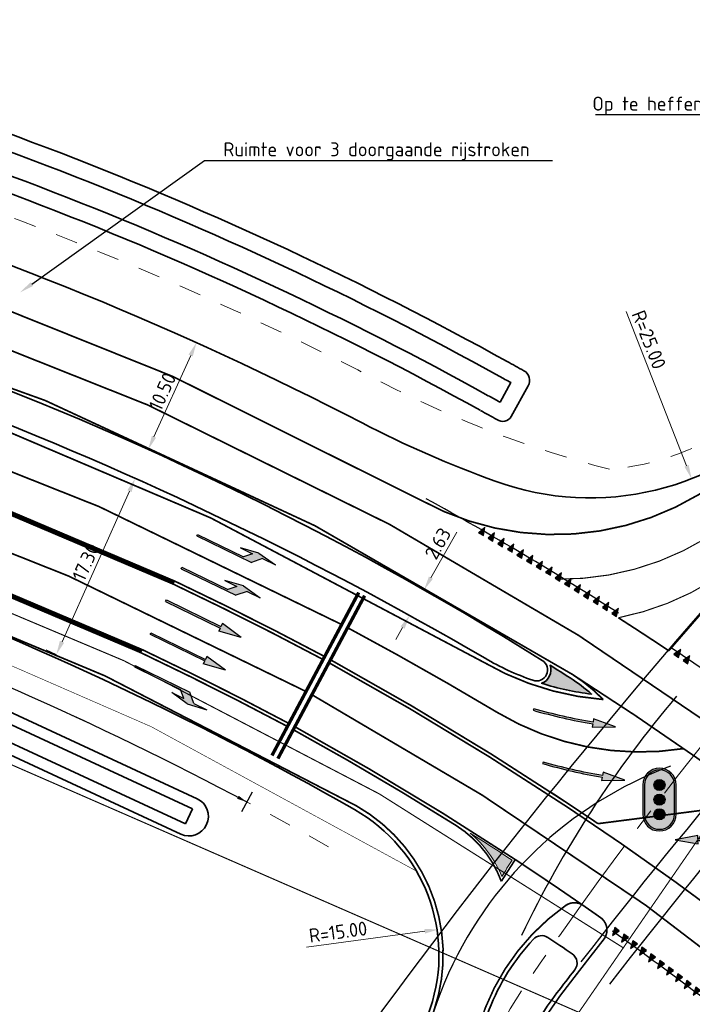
# Model space of a CAD drawing. Header units: metres. Extents: x 169570 to 170928, y 405716 to 407594.
# Tile 7 of 17: x 169882 to 169942, y 406949 to 407037. Entities that reach past the tile are written whole.
import ezdxf
from ezdxf import colors
from ezdxf.entities.mleader import LeaderData, LeaderLine
from ezdxf.enums import TextEntityAlignment as Align
from ezdxf.math import Vec2, Vec3

# ---------------------------------------------------------------- set-up
doc = ezdxf.new("R2010")
doc.units = ezdxf.units.M
for name, pattern in [('AM-AS', [16, 10, -2, 2, -2]), ('VW-1-1_STREEP', [2, 1, -1]), ('VW-1-3_STREEP', [4, 1, -3]), ('VW-3-3_STREEP', [6, 3, -3]), ('VW-3-9_STREEP', [12, 3, -9]), ('XX-CENTER', [8, 5, -1, 1, -1]), ('XX-HIDDEN', [4, 2, -2])]:
    doc.linetypes.add(name, pattern=pattern)
doc.layers.get('Defpoints').update_dxf_attribs({"color": 211})
for name, color, linetype, lineweight in [('N-WE-AM-AS-G', 10, 'AM-AS', 18), ('N-WE-GW-WATERGANG_BODEM-G', 73, 'Continuous', 35), ('N-WE-GW-WATERGANG_INSTEEK-G', 96, 'Continuous', 35), ('N-WE-RI-ITR_RETENTIE_WADI_NATUURLIJK-G', 50, 'Continuous', 35), ('N-WE-VH-KANTVERHARDING-G', 210, 'Continuous', 35), ('N-WE-VH-VERHARDING_HALFVERHARDING-G', 34, 'XX-HIDDEN', 35), ('N-WE-VW-MARKERING_DWARS-S-500', 7, 'Continuous', 25), ('N-WE-VW-MARKERING_DWARS_STOPSTREEP_030-G', 7, 'Continuous', 25), ('N-WE-VW-MARKERING_LANGS_STREEP_11_15-G', 7, 'VW-1-1_STREEP', 13), ('N-WE-VW-MARKERING_LANGS_STREEP_13_015-G', 7, 'VW-1-3_STREEP', 35), ('N-WE-VW-MARKERING_LANGS_STREEP_13_10-G', 7, 'VW-1-3_STREEP', 13), ('N-WE-VW-MARKERING_LANGS_STREEP_13_45-G', 7, 'VW-1-3_STREEP', 50), ('N-WE-VW-MARKERING_LANGS_STREEP_33_15-G', 7, 'VW-3-3_STREEP', 13), ('N-WE-VW-MARKERING_LANGS_STREEP_39_15-G', 7, 'VW-3-9_STREEP', 13), ('N-WE-VW-MARKERING_LANGS_STREEP_DOORGETROKKEN_10-G', 7, 'Continuous', 13), ('N-WE-VW-MARKERING_LANGS_STREEP_DOORGETROKKEN_15-G', 7, 'Continuous', 13), ('N-WE-VW-MARKERING_PIJL-S-500', 7, 'Continuous', 25), ('N-WE-VW-MARKERING_PUNTSTUK-G', 7, 'Continuous', 35), ('N-WE-VW-MARKERING_PUNTSTUK-V-500', 7, 'Continuous', 18), ('N-WE-VW-OPRIJZICHT-G', 10, 'XX-HIDDEN', 13), ('X-XX-AL-M-500', 7, 'Continuous', 18), ('X-XX-AL-T25-500', 7, 'Continuous', 25), ('X-XX-AL-VERWIJZING-S-500', 7, 'Continuous', 25), ('X-XX-AL-VERWIJZING_DOORSNEDE-G', 7, 'XX-CENTER', 18)]:
    doc.layers.add(name, color=color, linetype=linetype, lineweight=lineweight)
doc.layers.add('N-WE-VW-OBSTAKELVRIJEZONE-G', color=140, linetype='XX-HIDDEN', lineweight=18, plot=False)
doc.styles.add('NLCS-ISO-M1000-T25', font='NLCS-ISO.ttf', dxfattribs={"height": 2.5})
doc.styles.add('NLCS-ISO-M500-T25', font='NLCS-ISO.ttf', dxfattribs={"height": 1.25})
doc.dimstyles.new('NLCS-M500-T25-PIJL_L2_H1', dxfattribs={"dimscale": 0.5, "dimtxt": 2.5, "dimasz": 2.5, "dimexe": 2, "dimexo": 2, "dimgap": 0.7, "dimtad": 1, "dimzin": 0, "dimdsep": 46, "dimtxsty": 'NLCS-ISO-M500-T25', "dimcen": 0, "dimdle": 2, "dimclrd": 256, "dimclre": 256, "dimclrt": 256, "dimadec": 1, "dimazin": 0, "dimtfac": 1, "dimtdec": 3, "dimtofl": 0, "dimtmove": 0, "dimatfit": 3, "dimfxl": 2, "dimfxlon": 1, "dimtfillclr": 256, "dimtolj": 1, "dimtzin": 0, "dimlwd": -1, "dimlwe": -1, "dimarcsym": 0})

# ---------------------------------------------------------------- blocks, each defined once
blk = doc.blocks.new('N-SVW-MARKERING_PIJL_GEBOGEN_7.5')
h = blk.add_hatch(color=256)
h.dxf.hatch_style = 1
h.paths.add_polyline_path([(7.49596058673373, 0.5218093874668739), (5.417299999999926, 0.67112504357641), (5.449999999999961, 0.3729125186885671, -0.02731103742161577), (2.842170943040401e-14, 0.0749999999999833), (-1.13686837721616e-13, -0.07499999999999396, 0.02731103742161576), (5.466349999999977, 0.2238062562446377), (5.49905000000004, -0.0744062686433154)])
at = {"flags": 128}
blk.add_lwpolyline([(7.49596058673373, 0.5218093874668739), (5.417299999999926, 0.67112504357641), (5.44999999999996, 0.3729125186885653, -0.02731103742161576), (2.842170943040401e-14, 0.07499999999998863), (-1.13686837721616e-13, -0.07499999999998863, 0.02731103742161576), (5.466349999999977, 0.223806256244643), (5.49905000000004, -0.07440626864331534)], format="xyb", close=True, dxfattribs=at)
blk = doc.blocks.new('N-SVW-MARKERING_PIJL_LA_7.5')
blk.add_hatch(color=256).paths.add_polyline_path([(3.999999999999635, 0.6749999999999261), (5.195908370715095, 0.6749999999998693), (4.595908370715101, 0.07499999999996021), (7.105427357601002e-15, 0.07500000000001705), (-7.105427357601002e-15, -0.07499999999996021), (5.45000000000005, -0.07500000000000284), (6.199999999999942, 0.6749999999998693), (7.499999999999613, 0.6749999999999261), (5.70000000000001, 0.9749999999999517)])
for p, q in [((5.70000000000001, 0.9749999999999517), (4.000000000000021, 0.6749999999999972)), ((5.70000000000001, 0.9749999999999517), (7.500000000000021, 0.6749999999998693)), ((-7.105427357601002e-15, 0.07500000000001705), (4.595908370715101, 0.07499999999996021)), ((-7.105427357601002e-15, -0.07499999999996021), (7.105427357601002e-15, 0.07499999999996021)), ((3.999999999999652, 0.6749999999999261), (5.195908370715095, 0.6749999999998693)), ((5.195908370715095, 0.6749999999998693), (4.595908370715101, 0.07499999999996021)), ((6.20000000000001, 0.6749999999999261), (5.449999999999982, -0.0750000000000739)), ((6.199999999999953, 0.6749999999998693), (7.500000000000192, 0.6749999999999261)), ((-7.105427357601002e-15, -0.07499999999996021), (5.45000000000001, -0.07500000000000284))]:
    blk.add_line(p, q)
blk = doc.blocks.new('N-SVW-MARKERING_PIJL_RD_7.5')
blk.add_hatch(color=256).paths.add_polyline_path([(5.450000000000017, 0.3749999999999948), (5.449999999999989, 0.07499999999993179), (-8.881784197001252e-16, 0.07499999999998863), (8.881784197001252e-16, -0.07499999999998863), (5.449999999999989, -0.07499999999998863), (5.449999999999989, -0.375), (7.5, -2.775557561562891e-17)])
for p, q in [((0, 0.07499999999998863), (5.449999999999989, 0.07499999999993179)), ((0, -0.07499999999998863), (0, 0.07499999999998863)), ((5.450000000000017, 0.375), (5.449999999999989, 0.07499999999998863)), ((7.5, 0), (5.449999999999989, 0.375)), ((7.5, 0), (5.449999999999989, -0.375)), ((0, -0.07499999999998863), (5.449999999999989, -0.07499999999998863)), ((5.449999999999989, -0.07499999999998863), (5.449999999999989, -0.3750000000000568))]:
    blk.add_line(p, q)
blk = doc.blocks.new('*D1021')
at = {"layer": 'Defpoints', "color": 0, "transparency": 16777216}
for p in [(169933.4221611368, 407594.1258436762), (169763.0988580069, 407018.808563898)]:
    blk.add_point(p, dxfattribs=at)
at = {"layer": 'X-XX-AL-M-500', "transparency": 16777216}
blk.add_line((169759.3065951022, 407005.9990754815), (169762.744017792, 407017.6099862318), dxfattribs=at)
blk.add_solid([(169762.5442548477, 407017.6691262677), (169762.9437807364, 407017.550846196), (169763.0988580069, 407018.808563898)], dxfattribs=at)
at = {"layer": 'X-XX-AL-M-500', "transparency": 16777216, "insert": (169759.3759023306, 407009.6678256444), "char_height": 1.25, "attachment_point": 5, "rotation": 73.50855532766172, "style": 'NLCS-ISO-M500-T25'}
blk.add_mtext('\\A1;R=600.00', dxfattribs=at)
blk = doc.blocks.new('*D1022')
at = {"layer": 'Defpoints', "color": 0, "transparency": 16777216}
for p in [(169987.6328383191, 406937.0450053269), (169770.3550241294, 406725.5008870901)]:
    blk.add_point(p, dxfattribs=at)
at = {"layer": 'X-XX-AL-M-500', "transparency": 16777216}
blk.add_line((170004.3770518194, 406953.3473594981), (169988.528459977, 406937.9169926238), dxfattribs=at)
blk.add_solid([(169988.3831287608, 406938.0662629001), (169988.6737911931, 406937.7677223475), (169987.6328383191, 406937.0450053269)], dxfattribs=at)
at = {"layer": 'X-XX-AL-M-500', "transparency": 16777216, "insert": (170001.1622924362, 406951.5782203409), "char_height": 1.25, "attachment_point": 5, "rotation": 44.2339547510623, "style": 'NLCS-ISO-M500-T25'}
blk.add_mtext('\\A1;R=303.25', dxfattribs=at)
blk = doc.blocks.new('*D1026')
at = {"layer": 'Defpoints', "color": 0, "transparency": 16777216}
for p in [(169918.4054933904, 406985.9931118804), (169918.4054933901, 406985.9931118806), (169917.104205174, 406983.7035179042)]:
    blk.add_point(p, dxfattribs=at)
at = {"layer": 'X-XX-AL-M-500', "transparency": 16777216}
for p, q in [((169919.0231424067, 406987.0798545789), (169921.3455027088, 406991.1660071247)), ((169918.4054933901, 406985.9931118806), (169917.5360992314, 406986.4872310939)), ((169917.1042051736, 406983.7035179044), (169916.2348110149, 406984.1976371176)), ((169916.4865561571, 406982.6167752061), (169915.8689071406, 406981.5300325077))]:
    blk.add_line(p, q, dxfattribs=at)
for points in [[(169918.8420186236, 406987.1827960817), (169919.2042661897, 406986.9769130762), (169918.4054933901, 406985.9931118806)], [(169916.305432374, 406982.7197167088), (169916.6676799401, 406982.5138337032), (169917.1042051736, 406983.7035179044)]]:
    blk.add_solid(points, dxfattribs=at)
at = {"layer": 'X-XX-AL-M-500', "transparency": 16777216, "insert": (169919.6454877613, 406990.1480684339), "char_height": 1.25, "attachment_point": 5, "rotation": 60.38831298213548, "style": 'NLCS-ISO-M500-T25'}
blk.add_mtext('\\A1;2.63', dxfattribs=at)
blk = doc.blocks.new('*D1029')
at = {"layer": 'Defpoints', "color": 0, "transparency": 16777216}
for p in [(169892.4978978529, 406995.9816249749), (169892.4978978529, 406995.9816249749), (169885.4247680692, 406980.193628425)]:
    blk.add_point(p, dxfattribs=at)
at = {"layer": 'X-XX-AL-M-500', "transparency": 16777216}
for p, q in [((169892.4978978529, 406995.9816249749), (169891.5852968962, 406996.3904764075)), ((169885.9358323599, 406981.3343796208), (169891.9868335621, 406994.8408737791)), ((169885.4247680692, 406980.193628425), (169884.5121671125, 406980.6024798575))]:
    blk.add_line(p, q, dxfattribs=at)
for points in [[(169891.7967083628, 406994.9260511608), (169892.1769587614, 406994.7556963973), (169892.4978978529, 406995.9816249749)], [(169885.7457071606, 406981.4195570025), (169886.1259575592, 406981.249202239), (169885.4247680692, 406980.193628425)]]:
    blk.add_solid(points, dxfattribs=at)
at = {"layer": 'X-XX-AL-M-500', "transparency": 16777216, "insert": (169888.0715470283, 406988.4862568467), "char_height": 1.25, "attachment_point": 5, "rotation": 65.86729600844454, "style": 'NLCS-ISO-M500-T25'}
blk.add_mtext('\\A1;17.30', dxfattribs=at)
blk = doc.blocks.new('*D1030')
at = {"layer": 'Defpoints', "color": 0, "transparency": 16777216}
for p in [(169897.9899220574, 407008.1435032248), (169897.9899220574, 407008.1435032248), (169893.6685470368, 406998.5739829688)]:
    blk.add_point(p, dxfattribs=at)
at = {"layer": 'X-XX-AL-M-500', "transparency": 16777216}
for p, q in [((169897.9899220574, 407008.1435032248), (169897.0785391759, 407008.5550627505)), ((169894.182996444, 406999.7132115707), (169897.4754726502, 407007.0042746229)), ((169893.6685470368, 406998.5739829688), (169892.7571641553, 406998.9855424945))]:
    blk.add_line(p, q, dxfattribs=at)
for points in [[(169897.2856012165, 407007.0900161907), (169897.6653440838, 407006.918533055), (169897.9899220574, 407008.1435032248)], [(169893.9931250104, 406999.7989531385), (169894.3728678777, 406999.6274700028), (169893.6685470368, 406998.5739829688)]]:
    blk.add_solid(points, dxfattribs=at)
at = {"layer": 'X-XX-AL-M-500', "transparency": 16777216, "insert": (169894.9406362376, 407003.7600136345), "char_height": 1.25, "attachment_point": 5, "rotation": 65.69716051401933, "style": 'NLCS-ISO-M500-T25'}
blk.add_mtext('\\A1;10.50', dxfattribs=at)
blk = doc.blocks.new('*D1035')
at = {"layer": 'Defpoints', "color": 0, "transparency": 16777216}
for p in [(169919.7088490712, 406955.5537708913), (169904.8434903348, 406953.5485004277)]:
    blk.add_point(p, dxfattribs=at)
at = {"layer": 'X-XX-AL-M-500', "transparency": 16777216}
blk.add_line((169907.8762997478, 406953.9576128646), (169918.4700691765, 406955.3866650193), dxfattribs=at)
blk.add_solid([(169918.4422181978, 406955.593128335), (169918.4979201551, 406955.1802017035), (169919.7088490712, 406955.5537708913)], dxfattribs=at)
at = {"layer": 'X-XX-AL-M-500', "transparency": 16777216, "insert": (169910.6942533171, 406955.3215731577), "char_height": 1.25, "attachment_point": 5, "rotation": 7.682569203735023, "style": 'NLCS-ISO-M500-T25'}
blk.add_mtext('\\A1;R=15.00', dxfattribs=at)
blk = doc.blocks.new('*D1037')
at = {"layer": 'Defpoints', "color": 0, "transparency": 16777216}
for p in [(169933.2973334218, 407019.2374822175), (169942.4016633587, 406995.9542011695)]:
    blk.add_point(p, dxfattribs=at)
at = {"layer": 'X-XX-AL-M-500', "transparency": 16777216}
blk.add_line((169936.5381082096, 407010.9495718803), (169941.9464468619, 406997.1183652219), dxfattribs=at)
blk.add_solid([(169942.1404742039, 406997.1942346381), (169941.7524195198, 406997.0424958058), (169942.4016633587, 406995.9542011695)], dxfattribs=at)
at = {"layer": 'X-XX-AL-M-500', "transparency": 16777216, "insert": (169938.5750930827, 407008.4175138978), "char_height": 1.25, "attachment_point": 5, "rotation": 291.35670872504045, "style": 'NLCS-ISO-M500-T25'}
blk.add_mtext('\\A1;R=25.00', dxfattribs=at)
blk = doc.blocks.new('VRI')
at = {"true_color": 0xffffff}
h = blk.add_hatch(color=7, dxfattribs=at)
h.dxf.hatch_style = 1
edge = h.paths.add_edge_path()
edge.add_arc((0, 0.2625000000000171), 0.3000000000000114, 0, 180)
edge.add_line((-0.3000000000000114, 0.2625000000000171), (-0.3000000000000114, -0.2625000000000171))
edge.add_arc((0, -0.2625000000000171), 0.3000000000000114, 180, 360)
edge.add_line((0.3000000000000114, -0.2625000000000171), (0.3000000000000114, 0.2625000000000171))
edge = h.paths.add_edge_path(flags=16)
edge.add_arc((0, 0.2625000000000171), 0.2699999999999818, 0, 180)
edge.add_line((-0.2699999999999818, 0.2625000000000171), (-0.2699999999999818, -0.2625000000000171))
edge.add_arc((0, -0.2625000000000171), 0.2699999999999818, 180, 360)
edge.add_line((0.2699999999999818, -0.2625000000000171), (0.2699999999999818, 0.2625000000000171))
at = {"true_color": 0x323232}
h = blk.add_hatch(color=250, dxfattribs=at)
h.dxf.hatch_style = 1
edge = h.paths.add_edge_path(flags=16)
edge.add_arc((0, 0.2625000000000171), 0.1, 0, 360)
edge = h.paths.add_edge_path(flags=16)
edge.add_arc((0, 0), 0.1, 0, 360)
edge = h.paths.add_edge_path(flags=16)
edge.add_arc((0, -0.2625000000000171), 0.1, 0, 360)
edge = h.paths.add_edge_path()
edge.add_arc((0, 0.2625000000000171), 0.2699999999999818, 0, 180)
edge.add_line((-0.2699999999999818, 0.2625000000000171), (-0.2699999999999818, -0.2625000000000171))
edge.add_arc((0, -0.2625000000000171), 0.2699999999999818, 180, 360)
edge.add_line((0.2699999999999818, -0.2625000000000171), (0.2699999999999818, 0.2625000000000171))
h = blk.add_hatch(color=1)
h.dxf.hatch_style = 1
edge = h.paths.add_edge_path()
edge.add_arc((0, 0.2625000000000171), 0.1, 0, 360)
h = blk.add_hatch(color=30)
h.dxf.hatch_style = 1
edge = h.paths.add_edge_path()
edge.add_arc((0, 0), 0.1, 0, 360)
h = blk.add_hatch(color=92)
h.dxf.hatch_style = 1
edge = h.paths.add_edge_path()
edge.add_arc((0, -0.2625000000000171), 0.1, 0, 360)
at = {"color": 7, "true_color": 0xffffff}
blk.add_lwpolyline([(0.3000000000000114, 0.2625000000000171, 0.9999999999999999), (-0.3000000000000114, 0.2625000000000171), (-0.3000000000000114, -0.2625000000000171, 0.9999999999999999), (0.3000000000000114, -0.2625000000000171)], format="xyb", close=True, dxfattribs=at)
at = {"color": 250, "true_color": 0x323232}
blk.add_lwpolyline([(0.2699999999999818, 0.2625000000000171, 1), (-0.2699999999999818, 0.2625000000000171), (-0.2699999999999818, -0.2625000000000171, 1), (0.2699999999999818, -0.2625000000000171)], format="xyb", close=True, dxfattribs=at)
at = {"color": 1}
blk.add_circle((0, 0.2625000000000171), 0.1, dxfattribs=at)
at = {"color": 30}
blk.add_circle((0, 0), 0.1, dxfattribs=at)
at = {"color": 92}
blk.add_circle((0, -0.2625000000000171), 0.1, dxfattribs=at)
blk = doc.blocks.new('N-SVW-MARKERING_PIJL_RA_7.5')
blk.add_hatch(color=256).paths.add_polyline_path([(5.195908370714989, -0.6749999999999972), (3.999999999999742, -0.6749999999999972), (5.699999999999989, -0.975000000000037), (7.499999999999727, -0.6750000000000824), (6.199999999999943, -0.6749999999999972), (5.450000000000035, 0.07499999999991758), (0, 0.07499999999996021), (1.35003119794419e-14, -0.07500000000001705), (4.59590837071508, -0.07500000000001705)])
for p, q in [((0, 0.07499999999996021), (5.450000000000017, 0.07499999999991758)), ((0, 0.07499999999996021), (1.4210854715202e-14, -0.074999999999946)), ((6.199999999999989, -0.6750000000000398), (5.449999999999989, 0.07499999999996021)), ((0, -0.07500000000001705), (4.59590837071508, -0.07500000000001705)), ((3.999999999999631, -0.6749999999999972), (5.195908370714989, -0.6749999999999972)), ((5.699999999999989, -0.975000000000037), (4, -0.6750000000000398)), ((5.195908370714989, -0.6749999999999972), (4.59590837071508, -0.07500000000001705)), ((5.699999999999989, -0.975000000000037), (7.5, -0.6750000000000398)), ((6.199999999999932, -0.6749999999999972), (7.500000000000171, -0.6750000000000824))]:
    blk.add_line(p, q)
blk = doc.blocks.new('*U1196')
at = {"transparency": 33554687}
for points in [[(-92.49917364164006, 2.396246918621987), (-89.32939249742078, 5.216262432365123), (-86.50937698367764, 2.046481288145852)], [(42.89145295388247, -5.509695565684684), (46.06123409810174, -2.689680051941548), (48.88124961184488, -5.859461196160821)]]:
    blk.add_hatch(color=256, dxfattribs=at).paths.add_polyline_path(points)
for p, q in [((-92.49917364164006, 2.396246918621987), (-89.32939249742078, 5.216262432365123)), ((-89.32939249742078, 5.216262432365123), (-89.50427531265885, 2.221364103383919)), ((-89.32939249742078, 5.216262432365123), (-86.50937698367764, 2.046481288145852)), ((-86.50937698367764, 2.046481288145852), (-92.49917364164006, 2.396246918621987)), ((42.89145295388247, -5.509695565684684), (46.06123409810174, -2.689680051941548)), ((46.06123409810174, -2.689680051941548), (45.88635128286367, -5.684578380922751)), ((46.06123409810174, -2.689680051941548), (48.88124961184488, -5.859461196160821)), ((48.88124961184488, -5.859461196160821), (42.89145295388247, -5.509695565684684))]:
    blk.add_line(p, q, dxfattribs=at)
at = {"transparency": 33554687, "const_width": 0.35}
for points in [[(-92.32429082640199, 5.391145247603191), (-86.33449416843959, 5.041379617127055)], [(-89.32939249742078, 5.216262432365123), (-89.91233521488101, -4.766731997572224)], [(43.06633576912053, -2.514797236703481), (49.05613242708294, -2.864562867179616)], [(46.06123409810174, -2.689680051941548), (45.47829138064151, -12.67267448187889)]]:
    blk.add_lwpolyline(points, dxfattribs=at)
at = {"layer": 'Defpoints', "transparency": 33554687}
for points in [[(-89.329392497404, 5.2162624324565), (-89.27109822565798, 6.214561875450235)], [(46.06123409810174, -2.689680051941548), (46.11952836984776, -1.691380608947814)]]:
    blk.add_lwpolyline(points, dxfattribs=at)
at = {"layer": 'X-XX-AL-VERWIJZING_DOORSNEDE-G', "transparency": 33554687}
blk.add_line((46.06123409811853, -2.689680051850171), (-89.329392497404, 5.2162624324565), dxfattribs=at)
at = {"transparency": 33554687, "style": 'NLCS-ISO-M1000-T25'}
for tag, p in [('NUMMER1', (-89.27109822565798, 6.214561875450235)), ('NUMMER2', (46.11952836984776, -1.691380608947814))]:
    blk.add_attdef(tag, text='', height=2.5, rotation=356.6580896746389, dxfattribs=at).set_placement(p, align=Align.BOTTOM_CENTER)
blk = doc.blocks.new('N-SVW-MARKERING_DWARS_DRIEHOEK_50 70')
blk.add_hatch(color=256).paths.add_polyline_path([(0.5, 0.350000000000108), (-1.4210854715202e-14, 0.350000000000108), (0.25, -0.3499999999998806)])
at = {"flags": 128}
blk.add_lwpolyline([(0.25, -0.3499999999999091), (0.5, 0.350000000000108), (0, 0.3500000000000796)], close=True, dxfattribs=at)

msp = doc.modelspace()

# ---------------------------------------------------------------- hatches: boundary and pattern name
at = {"layer": 'N-WE-VW-MARKERING_PUNTSTUK-V-500'}
h = msp.add_hatch(color=256, dxfattribs=at)
h.dxf.hatch_style = 1
edge = h.paths.add_edge_path()
edge.add_arc((169770.3550241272, 406725.5008870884), 299.6250000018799, 57.46057840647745, 57.86816102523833)
edge.add_arc((169928.4816117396, 406978.824539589), 1.30000000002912, -68.74367247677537, 18.23251188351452, ccw=False)
edge.add_arc((169936.4693868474, 407001.4562750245), 24.99999999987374, 252.5028190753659, 263.0215606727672)
edge.add_arc((169923.4490523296, 406965.4458998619), 14.99999999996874, 48.27705971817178, 57.46057840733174)
h = msp.add_hatch(color=256, dxfattribs=at)
h.dxf.hatch_style = 1
edge = h.paths.add_edge_path()
edge.add_arc((170094.4290897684, 406853.054046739), 200.2000009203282, 147.1141870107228, 147.6087196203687)
edge.add_arc((169915.951774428, 406956.4046506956), 10.19999999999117, 22.45637612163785, 49.70470437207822)
edge.add_arc((169765.5364611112, 406716.8325227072), 292.9773064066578, 56.718112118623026, 57.59378326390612, ccw=False)

# ---------------------------------------------------------------- linework, layer by layer
at = {"layer": 'Defpoints', "transparency": 33554687}
msp.add_line((169902.9780592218, 406967.8558103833), (169902.0320071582, 406966.0937134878), dxfattribs=at)
msp.add_lwpolyline([(169799.5558845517, 407001.0551260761, 0.007205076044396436), (169816.701290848, 406997.4439397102, -0.07415606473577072), (169902.5048340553, 406966.9743910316)], format="xyb", dxfattribs=at)
at = {"layer": 'Defpoints', "transparency": 33554687, "flags": 128}
for points in [[(169935.8578469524, 406983.8915566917, 0.01636151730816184), (169918.6065179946, 406994.1612992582)], [(169935.3071818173, 406955.4236662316, -0.01762451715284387), (169951.690114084, 406942.8737774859)]]:
    msp.add_lwpolyline(points, format="xyb", dxfattribs=at)
msp.add_lwpolyline([(169945.5655634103, 406977.4075575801), (169940.5757794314, 406980.808164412)], dxfattribs=at)
at = {"layer": 'Defpoints', "transparency": 33554687}
for centre, radius, start, end in [((170359.5814758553, 406621.2427426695), 552.1963501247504, 131.8942114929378, 144.0406856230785), ((170359.5814758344, 406621.2427426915), 540.596350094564, 131.8911578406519, 142.1905293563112), ((170359.5814758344, 406621.2427426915), 537.346350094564, 131.8911578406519, 142.1905293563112), ((170017.2973485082, 406911.7498879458), 100, 139.6777012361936, 154.3606588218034)]:
    msp.add_arc(centre, radius, start, end, dxfattribs=at)
at = {"layer": 'Defpoints'}
msp.add_arc((169952.8121783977, 406937.023563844), 35.36030528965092, 110.3629621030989, 203.8153659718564, dxfattribs=at)
at = {"layer": 'Defpoints', "transparency": 33554687}
msp.add_solid([(169901.7820606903, 406967.5314935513), (169901.6405868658, 406967.2669464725), (169902.5049650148, 406966.9747985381)], dxfattribs=at)
at = {"layer": 'N-WE-AM-AS-G'}
msp.add_lwpolyline([(169925.9683139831, 406918.5445181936), (169924.8520772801, 406921.3537997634, -0.2556201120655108), (169927.1343594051, 406950.0562342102, -0.03158868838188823), (169956.5128809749, 406987.8069849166, -0.03158868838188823)], format="xyb", dxfattribs=at)
at = {"layer": 'N-WE-GW-WATERGANG_BODEM-G', "transparency": 33554687}
msp.add_line((169897.6289306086, 406966.3629943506), (169896.9979237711, 406965.0021746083), dxfattribs=at)
for points in [[(169925.135308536, 407005.1492696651, 0.06795970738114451), (169844.4924643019, 407036.4088808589), (169844.0285616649, 407034.463426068, -0.06796273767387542), (169924.1679965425, 407003.3987282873)], [(169924.1761842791, 407003.3942538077, -0.0009424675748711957), (169925.2258315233, 407002.8180446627), (169926.1915651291, 407004.5694322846, 0.0009424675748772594), (169925.135308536, 407005.1492696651, 0.0009424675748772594)]]:
    msp.add_lwpolyline(points, format="xyb", dxfattribs=at)
for points in [[(169844.4035657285, 406988.3945622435), (169867.2634043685, 406980.4433711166), (169897.6289306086, 406966.3629943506)], [(169843.9751532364, 406986.9554281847), (169866.7001204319, 406979.0511485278), (169896.9979237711, 406965.0021746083)]]:
    msp.add_lwpolyline(points, dxfattribs=at)
at = {"layer": 'N-WE-GW-WATERGANG_INSTEEK-G', "transparency": 33554687}
msp.add_lwpolyline([(169898.0496018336, 406967.2702075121), (169867.6389269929, 406981.3715195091), (169844.6891740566, 406989.3539849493), (169842.9523439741, 406989.7862642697, 0.9196456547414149), (169841.9903988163, 406986.9557512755), (169846.1654617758, 406985.1348231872), (169866.3245978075, 406978.1230001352), (169896.5772525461, 406964.0949614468, 1)], format="xyb", close=True, dxfattribs=at)
at = {"layer": 'N-WE-RI-ITR_RETENTIE_WADI_NATUURLIJK-G', "flags": 128}
msp.add_lwpolyline([(169923.4568410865, 407002.0779919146, -0.001339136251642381), (169924.9405755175, 407001.2619559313, 0.4438752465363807), (169926.2311853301, 407001.5348380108), (169927.7463507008, 407004.2826370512, 0.4137561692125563), (169927.3548908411, 407005.6404424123, 0.00133294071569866), (169925.8546517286, 407006.4655315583, 0.06885580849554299), (169843.7200729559, 407038.1329955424, 0.4155866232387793), (169842.5169978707, 407037.3833412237), (169841.8452953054, 407034.4594713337, 0.412828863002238), (169842.591402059, 407033.2620303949, -0.06885089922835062), (169923.440336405, 407002.0870450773)], format="xyb", dxfattribs=at)
at = {"layer": 'N-WE-VH-KANTVERHARDING-G', "transparency": 33554687}
for points in [[(170086.383, 407112.127), (170052.2541232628, 407088.0219546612), (170009.6867324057, 407057.5335550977), (169986.8178083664, 407036.730905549, 0.02211743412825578), (169951.5709449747, 407002.1765584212, -0.3002325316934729), (169924.7959540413, 406995.7273450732, -0.0326216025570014), (169912.8529321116, 407000.9493611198, 0.08878021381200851), (169808.4730738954, 407033.2743913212, -0.006590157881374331), (169800.9030911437, 407034.3134163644), (169771.3959657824, 407037.2962080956, -0.01463430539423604), (169754.9267553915, 407042.0352724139)], [(169729.0369953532, 407031.6501144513), (169792.007425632, 407006.9910395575, 0.0107945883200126), (169817.4818732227, 407001.434309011, -0.08127262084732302), (169912.1662073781, 406966.2949218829, -0.3590855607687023), (169918.95606282, 406948.4592746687, 0.1875252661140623), (169920.121, 406922.591, 0.0001063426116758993), (169920.8570977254, 406920.9994492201), (169928.132, 406907.128)], [(169820.8606852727, 407018.7069355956, -0.08391067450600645), (169923.8734533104, 406979.8613112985, 0.04721973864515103), (169928.1487877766, 406977.8815506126, 0.8962059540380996), (169929.0111273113, 406979.6728398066, 0.109131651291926), (169807.1824990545, 407022.8540066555, -0.04659029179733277)]]:
    msp.add_lwpolyline(points, format="xyb", dxfattribs=at)
msp.add_lwpolyline([(169931.6887575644, 406953.3670470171, 0.002109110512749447), (169929.4989484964, 406954.8277976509, 0.3665373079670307), (169928.2155258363, 406954.6748664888, 0.09409101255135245), (169924.2401685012, 406948.3608323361, 0.07063321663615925), (169922.2231601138, 406939.8912523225, 0.9191334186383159), (169925.1658291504, 406939.3649384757, -0.09835606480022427), (169930.3270218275, 406949.8534963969, -0.00120916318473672), (169931.9214117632, 406951.9257984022, 0.4335932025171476)], format="xyb", close=True, dxfattribs=at)
at = {"layer": 'N-WE-VH-VERHARDING_HALFVERHARDING-G', "const_width": 0.05, "flags": 128}
msp.add_lwpolyline([(169769.4772130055, 407013.7193176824), (169791.4169247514, 407005.127517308, 0.01085142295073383), (169817.1075162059, 406999.5205804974, -0.08739461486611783), (169917.7220121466, 406960.7823116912)], format="xyb", dxfattribs=at)
at = {"layer": 'N-WE-VW-MARKERING_DWARS_STOPSTREEP_030-G', "transparency": 33554687, "flags": 128}
for points, const_width in [([(169912.5457832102, 406985.7496588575), (169904.7657523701, 406971.1417268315)], 0.2999999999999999), ([(169913.0753584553, 406985.467612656), (169905.2950576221, 406970.859173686)], 0.3)]:
    msp.add_lwpolyline(points, dxfattribs=dict(at, const_width=const_width))
at = {"layer": 'N-WE-VW-MARKERING_LANGS_STREEP_11_15-G', "ltscale": 2, "const_width": 0.15, "flags": 128}
for points in [[(169915.3184485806, 406991.8581060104, -0.04859261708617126), (169963.999661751, 406958.8725152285, -0.04409562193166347)], [(169911.5470927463, 406982.5981122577, -0.01181844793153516), (169924.9871687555, 406974.9944686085, 0.1753846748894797), (169941.6920315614, 406971.7601607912, 0.1753846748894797)], [(169931.7189537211, 406978.4073564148, -0.01669672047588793), (169948.2359879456, 406967.0756430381, -0.01669672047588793)], [(169952.3781674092, 406946.9613326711, 0.0448449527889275), (169908.3473843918, 406976.590279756, 0.0448449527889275)], [(169929.738492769, 406967.8777365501, -0.004275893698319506), (169934.0090609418, 406965.0320345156), (169948.0581069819, 406966.8340682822, -0.002420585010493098), (169950.3864063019, 406965.1022047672)], [(169931.274575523, 406966.5062891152, -0.01459649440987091), (169945.5638662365, 406956.4078624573)], [(169932.5467525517, 406957.7899785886, 0.006132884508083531), (169926.5861131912, 406961.8140374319, 0.006132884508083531)]]:
    msp.add_lwpolyline(points, format="xyb", dxfattribs=at)
at = {"layer": 'N-WE-VW-MARKERING_LANGS_STREEP_13_015-G', "ltscale": 2, "transparency": 33554687, "const_width": 0.15, "flags": 128}
for points in [[(169730.6019813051, 407031.4731315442), (169755.0264948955, 407024.665091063, 0.02760954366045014), (169818.859315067, 407008.4758485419, -0.07418946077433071), (169907.8253054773, 406976.8766335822)], [(169771.9662568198, 407026.6992021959, 0.02101234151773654), (169820.1647651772, 407015.1493633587, -0.07418585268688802), (169911.0177765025, 406982.8806447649, -0.07418585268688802)]]:
    msp.add_lwpolyline(points, format="xyb", dxfattribs=at)
at = {"layer": 'N-WE-VW-MARKERING_LANGS_STREEP_13_10-G', "ltscale": 2, "transparency": 33554687, "const_width": 0.1, "flags": 128}
msp.add_lwpolyline([(169930.3130576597, 406986.9500743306, 0.2146320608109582), (169949.1375137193, 406995.1126948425, -0.02519663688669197), (169988.8288692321, 407034.5047562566), (170022.8903786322, 407065.4887081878)], format="xyb", dxfattribs=at)
at = {"layer": 'N-WE-VW-MARKERING_LANGS_STREEP_13_45-G', "ltscale": 2, "const_width": 0.45, "flags": 128}
for points in [[(169756.0070813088, 407027.7974050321), (169768.8041628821, 407024.068708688, 0.0219909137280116), (169819.5120401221, 407011.8126059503, -0.06253213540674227), (169896.0213344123, 406986.6212615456, -0.06253213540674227)], [(169767.4222114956, 407017.3901683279, 0.02177203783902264), (169818.2065900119, 407005.1390911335, -0.06253213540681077), (169893.1066221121, 406980.4776101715, -0.06253213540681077)]]:
    msp.add_lwpolyline(points, format="xyb", dxfattribs=at)
at = {"layer": 'N-WE-VW-MARKERING_LANGS_STREEP_33_15-G', "ltscale": 2, "flags": 128}
msp.add_lwpolyline([(169727.090637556, 407032.8152272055, 0.15, 0.15, 0), (169792.11641163, 407007.3505138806, 0.15, 0.15, 0.01078556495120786), (169817.5538649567, 407001.8023337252, 0.15, 0.15, -0.08127262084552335), (169912.3517411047, 406966.620808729, 0.15, 0.15, -0.3590855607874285), (169919.3113429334, 406948.3392703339, 0.15, 0.15, 0.1875016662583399), (169920.4627532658, 406922.7454027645, 0.15, 0.15, 0.0001055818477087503), (169921.1935173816, 406921.1653809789, 0.15, 0.15, 0), (169928.4640991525, 406907.3021698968, 0.15, 0.15, 0)], format="xyseb", dxfattribs=at)
at = {"layer": 'N-WE-VW-MARKERING_LANGS_STREEP_39_15-G', "ltscale": 2, "const_width": 0.15, "flags": 128}
msp.add_lwpolyline([(169824.4130364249, 407023.8937385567, -0.07996818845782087), (169915.3184485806, 406991.8581060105, -0.07996818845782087)], format="xyb", dxfattribs=at)
at = {"layer": 'N-WE-VW-MARKERING_LANGS_STREEP_DOORGETROKKEN_10-G', "const_width": 0.1, "flags": 128}
for points in [[(169955.9036885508, 406998.171784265, 0.004241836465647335), (169949.5666538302, 406991.2685580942, -0.1619412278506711), (169935.8372584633, 406983.4890265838)], [(169956.0525610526, 406998.038170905, 0.01064577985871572), (169940.3786716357, 406980.5189438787)]]:
    msp.add_lwpolyline(points, format="xyb", dxfattribs=at)
at = {"layer": 'N-WE-VW-MARKERING_LANGS_STREEP_DOORGETROKKEN_15-G', "const_width": 0.15, "flags": 128}
for points in [[(169934.4765732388, 406976.1596483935, 0.05804235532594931), (169931.7189537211, 406978.4073564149, 0.1116344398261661), (169807.2285910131, 407023.2261632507, -0.04659029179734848), (169752.7417182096, 407035.2010762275), (169738.1336434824, 407039.87158693, -0.02161309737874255), (169705.7265691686, 407051.7992246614), (169682.6818161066, 407061.430909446), (169673.9281071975, 407065.1017873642), (169664.7436625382, 407068.9559739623), (169655.5508361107, 407072.7859016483), (169646.8490800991, 407076.4477989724), (169636.2033548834, 407080.9006840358), (169632.381092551, 407082.5163310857), (169631.9007257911, 407082.6970927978), (169624.9386818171, 407085.669549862), (169611.7130017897, 407091.1748329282), (169600.4560362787, 407095.9288183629), (169590.9485660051, 407099.8885977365), (169590.8950475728, 407099.9113926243), (169579.8881511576, 407104.5317689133), (169572.6631511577, 407107.5647689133)], [(169571.5873153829, 407105.0040356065), (169589.8776428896, 407097.3548988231), (169599.2131098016, 407093.4611211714), (169610.634171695, 407088.6560951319), (169620.9374745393, 407084.3629689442), (169629.1756755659, 407080.9139780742), (169631.3202360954, 407079.949726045), (169636.5370922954, 407077.7857117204), (169643.8443927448, 407074.7490024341), (169652.0830391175, 407071.28615107), (169658.2700836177, 407068.7001324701), (169666.0838943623, 407065.4182119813), (169672.8162882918, 407062.5930466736), (169677.921889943, 407060.4642127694), (169690.889098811, 407054.9875469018), (169699.3542695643, 407051.412304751, 0.02254673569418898), (169741.6534893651, 407035.7540955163), (169753.6704960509, 407031.9120041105, 0.007080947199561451), (169769.664221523, 407027.0470134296), (169804.2596249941, 407021.820043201, 0.007198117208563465), (169820.7886935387, 407018.3389108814, -0.08391067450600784), (169923.6845143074, 406979.5373868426, 0.1128301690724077), (169934.4765732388, 406976.1596483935)], [(169770.7438315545, 407036.9860853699, 0.03312899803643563), (169808.8407797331, 407029.5750501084, -0.01333141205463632), (169824.9923885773, 407027.0916833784, -0.08111370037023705), (169918.0961234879, 406994.042909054, 0.3454551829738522), (169948.5530838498, 406999.0291391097, -0.0006542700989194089), (169949.54318754, 407000.1035383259)], [(169895.957039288, 406986.4857398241, -0.01159990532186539), (169909.3490031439, 406979.7473245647)], [(169896.0856295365, 406986.756783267, -0.01159990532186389), (169909.4900262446, 406980.0121121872)], [(169940.3786716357, 406980.5189438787, 0.004426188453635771), (169935.8372584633, 406983.4890265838)], [(169893.0423269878, 406980.34208845, -0.0115898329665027), (169906.141231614, 406973.7514620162)], [(169893.1709172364, 406980.6131318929, -0.01158983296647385), (169906.2822440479, 406974.0162553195)], [(169909.8751447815, 406979.4588313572, -0.02087151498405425), (169931.274575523, 406966.5062891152)], [(169910.0161801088, 406979.7236419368, -0.02087480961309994), (169931.4404919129, 406966.7562326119)], [(169906.8195734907, 406973.7216333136, -0.01968523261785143), (169926.5861131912, 406961.8140374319)], [(169924.6389437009, 406933.3739665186, -0.04068666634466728), (169925.5281085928, 406939.2680952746, -0.09835606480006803), (169930.6247863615, 406949.6255462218, -0.002939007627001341), (169934.5148058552, 406954.6455518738, 0.4295457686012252), (169934.2240475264, 406956.6187424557, 0.001607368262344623), (169932.6788738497, 406957.6983502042, 0.315245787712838), (169931.1017693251, 406957.6918322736, 0.1464382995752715), (169923.8911287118, 406948.4979316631, 0.07063321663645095), (169921.8497722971, 406939.9259875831, 0.01234450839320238), (169921.843475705, 406939.833632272, -0.01234450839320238)]]:
    msp.add_lwpolyline(points, format="xyb", dxfattribs=at)
at = {"layer": 'N-WE-VW-MARKERING_LANGS_STREEP_DOORGETROKKEN_15-G', "flags": 128}
msp.add_lwpolyline([(169926.5861131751, 406961.8140374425, 0.15, 0.15, 0.002899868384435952), (169925.3358776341, 406959.8598798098, 0.15, 0.15, 0.1658341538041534), (169921.2691090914, 406964.873767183, 0.15, 0.15, 0.01445610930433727), (169906.6750024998, 406973.4587659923, 0, 0, 0)], format="xyseb", dxfattribs=at)
msp.add_lwpolyline([(169926.3102712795, 406961.755947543, 0.002157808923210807), (169925.3783148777, 406960.3008456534, 0.1194566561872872), (169922.5483914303, 406964.1844093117, -0.003820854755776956)], format="xyb", close=True, dxfattribs=at)
at = {"layer": 'N-WE-VW-MARKERING_PUNTSTUK-G', "flags": 128}
msp.add_lwpolyline([(169931.517248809, 406978.0912233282, 0.001778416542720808), (169929.7163448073, 406979.2312756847, -0.3988390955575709), (169928.952914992, 406977.6129814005, 0.04592892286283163), (169933.431990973, 406976.6414764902, 0.04009211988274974)], format="xyb", close=True, dxfattribs=at)
at = {"layer": 'N-WE-VW-OBSTAKELVRIJEZONE-G', "transparency": 33554687, "flags": 128}
for points in [[(170084.940730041, 407114.1690228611), (170050.8051113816, 407090.0592157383), (170008.1124058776, 407059.4810610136), (169985.1419086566, 407038.5860157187, 0.02211359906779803), (169949.7435838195, 407003.8826508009, -0.1876485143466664), (169935.0447045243, 406996.8054360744, -0.1876485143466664)], [(169935.0447045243, 406996.8054360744, -0.05686574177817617), (169914.7138479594, 407004.5465116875, 0.06463999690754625), (169838.6765966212, 407032.1571985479, 0.06463999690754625)], [(169768.7114769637, 407011.7639025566), (169790.7848845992, 407003.1197455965, 0.01091058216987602), (169816.7043624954, 406997.4596420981, -0.08127262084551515), (169910.162443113, 406962.7753439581)]]:
    msp.add_lwpolyline(points, format="xyb", dxfattribs=at)
at = {"layer": 'N-WE-VW-OPRIJZICHT-G', "transparency": 33554687, "const_width": 0.1, "flags": 128}
for points in [[(169932.2890215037, 406948.1180474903), (169791.5856529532, 407009.4849582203, 0.01120771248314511), (169817.9282219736, 407003.7160622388, -0.1029752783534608), (169936.276664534, 406953.9015868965)], [(170052.5957446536, 406857.102594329), (169932.2890215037, 406948.1180474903), (169949.0768512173, 406972.4665345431, -0.04820484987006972), (169993.0589460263, 406933.6750585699, -0.03673550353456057), (170039.5414768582, 406875.988240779)]]:
    msp.add_lwpolyline(points, format="xyb", close=True, dxfattribs=at)

# ---------------------------------------------------------------- block references
at = {"xscale": 5, "yscale": 5, "zscale": 5}
msp.add_blockref('VRI', (169939.5218803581, 406967.187380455), dxfattribs=at)
at = {"layer": 'N-WE-VW-MARKERING_DWARS-S-500'}
for p, rotation in [((169923.900660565, 406991.1710962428), 149.9948544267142), ((169924.7656419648, 406990.6692932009), 149.8081319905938), ((169925.6289834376, 406990.1646739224), 149.6214095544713), ((169926.4906758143, 406989.6572437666), 149.4346871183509), ((169927.3507099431, 406989.1470081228), 149.2479646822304), ((169928.20907669, 406988.6339724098), 149.0612422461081), ((169929.0657669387, 406988.1181420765), 148.8745198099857), ((169929.9207715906, 406987.5995226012), 148.6877973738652), ((169930.7740815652, 406987.078119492), 148.5010749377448), ((169931.6256877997, 406986.5539382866), 148.3143525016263), ((169932.4755812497, 406986.0269845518), 148.1276300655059), ((169933.3237528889, 406985.4972638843), 147.9409076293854), ((169934.1701937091, 406984.9647819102), 147.754185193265), ((169935.0148947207, 406984.4295442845), 147.5674627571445), ((169935.8578469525, 406983.8915566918), 147.3807403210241), ((169941.4338415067, 406980.2233832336), 145.7250285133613), ((169942.2601858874, 406979.6602181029), 145.7250285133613), ((169935.3071818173, 406955.4236662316), 324.5301651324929), ((169936.1209747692, 406954.842512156), 324.3345010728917), ((169936.9327783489, 406954.2585823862), 324.1388370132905), ((169937.7425830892, 406953.671883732), 323.9431729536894), ((169938.5503795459, 406953.0824230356), 323.7475088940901), ((169939.3561582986, 406952.4902071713), 323.5518448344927), ((169940.1599099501, 406951.8952430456), 323.3561807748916), ((169940.961625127, 406951.2975375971), 323.1605167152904), ((169941.7612944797, 406950.6970977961), 322.964852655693), ((169942.5589086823, 406950.0939306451), 322.7691885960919)]:
    msp.add_blockref('N-SVW-MARKERING_DWARS_DRIEHOEK_50 70', p, dxfattribs=dict(at, rotation=rotation))
at = {"layer": 'N-WE-VW-MARKERING_PIJL-S-500'}
for name, p, rotation in [('N-SVW-MARKERING_PIJL_LA_7.5', (169898.0466308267, 406990.8901957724), 334.1258165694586), ('N-SVW-MARKERING_PIJL_LA_7.5', (169896.6535698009, 406987.9538918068), 334.1286326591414), ('N-SVW-MARKERING_PIJL_RD_7.5', (169895.2605087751, 406985.0175878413), 333.9486170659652), ('N-SVW-MARKERING_PIJL_RD_7.5', (169893.8674477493, 406982.0812838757), 333.9462340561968), ('N-SVW-MARKERING_PIJL_RA_7.5', (169892.4743867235, 406979.1449799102), 333.9397663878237), ('N-SVW-MARKERING_PIJL_GEBOGEN_7.5', (169928.2263506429, 406975.2661292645), 343.9770936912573), ('N-SVW-MARKERING_PIJL_GEBOGEN_7.5', (169929.0643785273, 406970.486099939), 343.98), ('N-SVW-MARKERING_PIJL_GEBOGEN_7.5', (169948.4347666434, 406963.3352539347), 174.2260964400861)]:
    msp.add_blockref(name, p, dxfattribs=dict(at, rotation=rotation))
at = {"layer": 'X-XX-AL-VERWIJZING-S-500', "xscale": 0.5000000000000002, "yscale": 0.5000000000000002, "zscale": 0.5000000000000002, "rotation": 232.6732901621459}
msp.add_blockref('*U1196', (169953.3408562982, 406938.4773716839), dxfattribs=at).add_auto_attribs({'NUMMER2': 'A3', 'NUMMER1': 'A3'})

# ---------------------------------------------------------------- dimensions: what is measured, and where the dimension line sits
at = {"layer": 'X-XX-AL-M-500'}
for center, mpoint, picture, middle in [((169933.4221611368, 407594.1258436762), (169763.0988580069, 407018.808563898), '*D1021', (169760.3107929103, 407009.3910502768)), ((169933.2973334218, 407019.2374822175), (169942.4016633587, 406995.9542011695), '*D1037', (169937.6670451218, 407008.0624450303)), ((169904.8434903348, 406953.5485004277), (169919.7088490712, 406955.5537708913), '*D1035', (169910.8245958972, 406954.3553248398)), ((169770.3550241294, 406725.5008870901), (169987.6328383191, 406937.0450053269), '*D1022', (170001.8424425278, 406950.8796354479))]:
    dim = msp.add_radius_dim(center=center, mpoint=mpoint, dimstyle='NLCS-M500-T25-PIJL_L2_H1', override={"dimpost": 'R=<>'}, dxfattribs=at)
    dim.commit()
    dim.dimension.update_dxf_attribs({"geometry": picture, "text_midpoint": middle, "dimtype": 164})
for p1, p2, distance, picture, middle in [((169893.6685470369, 406998.5739829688), (169897.9899220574, 407008.1435032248), 0, '*D1030', (169894.9406362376, 407003.7600136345)), ((169885.4247680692, 406980.193628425), (169892.4978978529, 406995.9816249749), 0, '*D1029', (169888.0715470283, 406988.4862568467)), ((169917.104205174, 406983.7035179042), (169918.4054933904, 406985.9931118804), 3.680730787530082e-10, '*D1026', (169919.6454877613, 406990.1480684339))]:
    dim = msp.add_aligned_dim(p1=p1, p2=p2, distance=distance, dimstyle='NLCS-M500-T25-PIJL_L2_H1', dxfattribs=at)
    dim.commit()
    dim.dimension.update_dxf_attribs({"geometry": picture, "text_midpoint": middle})

# ---------------------------------------------------------------- leaders
at = {"layer": 'X-XX-AL-T25-500'}
ml = msp.add_multileader_mtext('Standard', dxfattribs=at)
ml.set_content('Op te heffen voet-/fietspad', color=256, style='NLCS-ISO-M500-T25')
ml.set_leader_properties(color=256, linetype='ByLayer', lineweight=-1)
ml.build(insert=Vec2(0, 0))
ml.multileader.update_dxf_attribs({"text_left_attachment_type": 5, "text_right_attachment_type": 5, "dogleg_length": 1.25, "arrow_head_size": 1.25})
ctx = ml.context
ctx.base_point, ctx.char_height, ctx.arrow_head_size, ctx.landing_gap_size, ctx.plane_origin = Vec3(169933.0525864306, 407028.5794792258), 1.25, 1.25, 0.45, Vec3(169961.2327190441, 407019.3682064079)
ctx.left_attachment, ctx.right_attachment = 5, 5
notes = []
notes.append((ctx, [(0, (1, 1, 0), (169957.0775864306, 407028.5794792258), (-1, 0), 1.25, [(0, [(169965.5002122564, 407020.6620176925)], 0, [])])]))
ctx.mtext.insert, ctx.mtext.flow_direction = Vec3(169933.5025864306, 407030.2044792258), 5
ml = msp.add_multileader_mtext('Standard', dxfattribs=at)
ml.set_content('Ruimte voor 3 doorgaande rijstroken', color=256, style='NLCS-ISO-M500-T25')
ml.set_leader_properties(color=256, linetype='ByLayer', lineweight=-1)
ml.build(insert=Vec2(0, 0))
ml.multileader.update_dxf_attribs({"text_left_attachment_type": 5, "text_right_attachment_type": 5, "dogleg_length": 1.25, "arrow_head_size": 1.25})
ctx = ml.context
ctx.base_point, ctx.char_height, ctx.arrow_head_size, ctx.landing_gap_size, ctx.plane_origin = Vec3(169899.9560909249, 407024.4839665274), 1.25, 1.25, 0.45, Vec3(169905.9180453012, 407002.7508822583)
ctx.left_attachment, ctx.right_attachment = 5, 5
notes.append((ctx, [(1, (1, 1, 0), (169898.7060909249, 407024.4839665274), (1, 0), 1.25, [(0, [(169882.2057186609, 407012.6738372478)], 0, [])])]))
ctx.mtext.insert, ctx.mtext.flow_direction = Vec3(169900.4060909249, 407026.1089665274), 5
for ctx, leaders in notes:
    for number, flags, end, landing, length, lines in leaders:
        leader = LeaderData()
        leader.index, (leader.has_last_leader_line, leader.has_dogleg_vector, leader.attachment_direction) = number, flags
        leader.last_leader_point, leader.dogleg_vector, leader.dogleg_length = Vec3(end), Vec3(landing), length
        for number, points, colour, breaks in lines:
            line = LeaderLine()
            line.index, line.vertices, line.color, line.breaks = number, Vec3.list(points), colors.encode_raw_color(colour), breaks
            leader.lines.append(line)
        ctx.leaders.append(leader)

doc.saveas('drawing.dxf')
